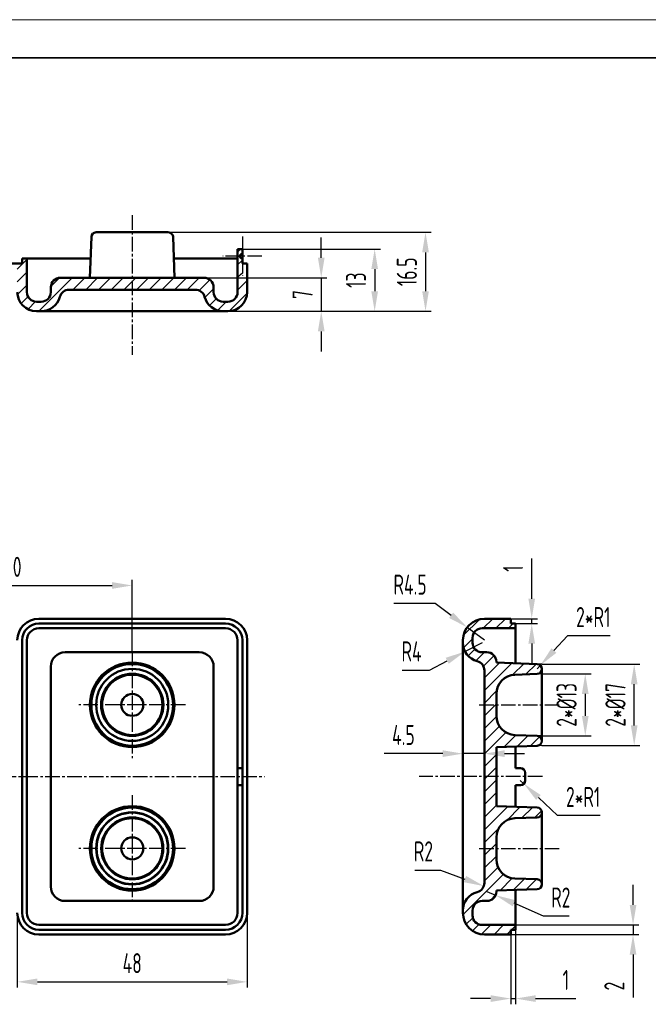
# Model space of a CAD drawing. Header units: millimetres. Extents: x 1210 to 1692, y 356 to 734.
# Tile 3 of 4: x 1406 to 1538, y 529 to 734. Entities that reach past the tile are written whole.
import ezdxf

# ---------------------------------------------------------------- set-up
doc = ezdxf.new("R2010")
doc.units = ezdxf.units.MM
doc.header["$LTSCALE"] = 0.4
doc.linetypes.add('CENTER2', pattern=[28.575, 19.05, -3.175, 3.175, -3.175])
doc.layers.get('0').update_dxf_attribs({"lineweight": 50})
for name, color, linetype, lineweight in [('1轮廓实线层', 7, 'Continuous', 50), ('2细线层', 4, 'Continuous', 25), ('3中心线层', 1, 'CENTER2', 25), ('5剖面线层', 2, 'Continuous', 25), ('7标注层', 4, 'Continuous', 25), ('EB0', 7, 'Continuous', 35)]:
    doc.layers.add(name, color=color, linetype=linetype, lineweight=lineweight)
doc.styles.add('PC_TEXTSTYLE', font='ISOCP.SHX', dxfattribs={"width": 0.707, "bigfont": 'GBCBIG.SHX'})
doc.dimstyles.new('GB_LINEAR', dxfattribs={"dimtxt": 3.5, "dimasz": 3.5, "dimexe": 1, "dimexo": 0, "dimgap": 1.5, "dimtad": 1, "dimdsep": 46, "dimtxsty": 'PC_TEXTSTYLE', "dimcen": 0, "dimclrd": 256, "dimclrt": 3, "dimadec": 0, "dimazin": 2, "dimtp": 0.1, "dimtm": 0.1, "dimtfac": 0.71, "dimtdec": 3, "dimtmove": 0, "dimatfit": 3, "dimfxl": 0, "dimarcsym": 0})
doc.dimstyles.new('GB_RADIAL', dxfattribs={"dimtxt": 3.5, "dimasz": 3.5, "dimexe": 1, "dimexo": 0, "dimgap": 1.5, "dimtad": 1, "dimjust": 4, "dimdsep": 46, "dimtxsty": 'PC_TEXTSTYLE', "dimcen": 0, "dimclrd": 256, "dimclrt": 3, "dimadec": 0, "dimazin": 2, "dimtp": 0.1, "dimtm": 0.1, "dimtfac": 0.71, "dimtdec": 3, "dimtmove": 0, "dimatfit": 2, "dimfxl": 0, "dimarcsym": 0})
pattern_1 = [(45, (1239.6409, 487.0071), (-1.325825, 1.325825), [])]

# ---------------------------------------------------------------- blocks, each defined once
blk = doc.blocks.new('*D8')
at = {"layer": '7标注层', "color": 0, "lineweight": -2, "ltscale": 0.4}
for p, q in [((1405.74, 547.7), (1405.74, 532.1)), ((1453.74, 547.7), (1453.74, 532.1))]:
    blk.add_line(p, q, dxfattribs=at)
at = {"layer": '7标注层', "lineweight": -2, "ltscale": 0.4}
blk.add_line((1409.94, 533.3), (1449.54, 533.3), dxfattribs=at)
at = {"layer": '7标注层', "ltscale": 0.4}
for points in [[(1409.94, 534), (1409.94, 532.6), (1405.74, 533.3)], [(1449.54, 532.6), (1449.54, 534), (1453.74, 533.3)]]:
    blk.add_solid(points, dxfattribs=at)
at = {"layer": 'Defpoints', "color": 0, "ltscale": 0.4}
for p in [(1405.74, 547.7), (1453.74, 547.7), (1453.74, 533.3)]:
    blk.add_point(p, dxfattribs=at)
at = {"layer": '7标注层', "color": 3, "ltscale": 0.4, "insert": (1429.74, 537.2), "char_height": 4.2, "attachment_point": 5, "style": 'PC_TEXTSTYLE'}
blk.add_mtext('48', dxfattribs=at)
blk = doc.blocks.new('*D10')
at = {"layer": '7标注层', "color": 0, "lineweight": -2, "ltscale": 0.4}
for p, q in [((1379.74, 604.13), (1379.74, 617.36)), ((1429.74, 602.34), (1429.74, 617.36))]:
    blk.add_line(p, q, dxfattribs=at)
at = {"layer": '7标注层', "lineweight": -2, "ltscale": 0.4}
blk.add_line((1383.94, 616.16), (1425.54, 616.16), dxfattribs=at)
at = {"layer": '7标注层', "ltscale": 0.4}
for points in [[(1383.94, 616.86), (1383.94, 615.46), (1379.74, 616.16)], [(1425.54, 615.46), (1425.54, 616.86), (1429.74, 616.16)]]:
    blk.add_solid(points, dxfattribs=at)
at = {"layer": 'Defpoints', "color": 0, "ltscale": 0.4}
for p in [(1429.74, 616.16), (1379.74, 604.13), (1429.74, 602.34)]:
    blk.add_point(p, dxfattribs=at)
at = {"layer": '7标注层', "color": 3, "ltscale": 0.4, "insert": (1404.74, 620.06), "char_height": 4.2, "attachment_point": 5, "style": 'PC_TEXTSTYLE'}
blk.add_mtext('50', dxfattribs=at)
blk = doc.blocks.new('*D28')
at = {"layer": '7标注层', "color": 0, "lineweight": -2, "ltscale": 0.4}
for p, q in [((1515.3, 599.7), (1535.78, 599.7)), ((1515.3, 582.7), (1535.78, 582.7))]:
    blk.add_line(p, q, dxfattribs=at)
at = {"layer": '7标注层', "lineweight": -2, "ltscale": 0.4}
blk.add_line((1534.58, 586.9), (1534.58, 595.5), dxfattribs=at)
at = {"layer": '7标注层', "ltscale": 0.4}
for points in [[(1535.28, 595.5), (1533.88, 595.5), (1534.58, 599.7)], [(1533.88, 586.9), (1535.28, 586.9), (1534.58, 582.7)]]:
    blk.add_solid(points, dxfattribs=at)
at = {"layer": 'Defpoints', "color": 0, "ltscale": 0.4}
for p in [(1515.3, 599.7), (1534.58, 599.7), (1515.3, 582.7)]:
    blk.add_point(p, dxfattribs=at)
at = {"layer": '7标注层', "color": 3, "ltscale": 0.4, "insert": (1530.68, 591.2), "char_height": 4.2, "attachment_point": 5, "rotation": 90, "style": 'PC_TEXTSTYLE'}
blk.add_mtext('2*%%c17', dxfattribs=at)
blk = doc.blocks.new('*D29')
at = {"layer": '7标注层', "color": 0, "lineweight": -2, "ltscale": 0.4}
for p, q in [((1515.3, 597.7), (1525.56, 597.7)), ((1515.3, 584.7), (1525.56, 584.7))]:
    blk.add_line(p, q, dxfattribs=at)
at = {"layer": '7标注层', "lineweight": -2, "ltscale": 0.4}
blk.add_line((1524.36, 593.5), (1524.36, 588.9), dxfattribs=at)
at = {"layer": '7标注层', "ltscale": 0.4}
for points in [[(1525.06, 593.5), (1523.66, 593.5), (1524.36, 597.7)], [(1523.66, 588.9), (1525.06, 588.9), (1524.36, 584.7)]]:
    blk.add_solid(points, dxfattribs=at)
at = {"layer": 'Defpoints', "color": 0, "ltscale": 0.4}
for p in [(1515.3, 597.7), (1515.3, 584.7), (1524.36, 584.7)]:
    blk.add_point(p, dxfattribs=at)
at = {"layer": '7标注层', "color": 3, "ltscale": 0.4, "insert": (1520.46, 591.2), "char_height": 4.2, "attachment_point": 5, "rotation": 90, "style": 'PC_TEXTSTYLE'}
blk.add_mtext('2*%%c13', dxfattribs=at)
blk = doc.blocks.new('*D30')
at = {"layer": '7标注层', "lineweight": -2, "ltscale": 0.4}
for p, q in [((1520.66, 605.66), (1517.82, 602.57)), ((1529.59, 605.66), (1520.66, 605.66)), ((1514.3, 598.74), (1514.98, 599.48))]:
    blk.add_line(p, q, dxfattribs=at)
at = {"layer": '7标注层', "ltscale": 0.4}
blk.add_solid([(1517.31, 603.04), (1518.34, 602.09), (1514.98, 599.48)], dxfattribs=at)
at = {"layer": 'Defpoints', "color": 0, "ltscale": 0.4}
for p in [(1514.98, 599.48), (1514.3, 598.74)]:
    blk.add_point(p, dxfattribs=at)
at = {"layer": '7标注层', "color": 3, "ltscale": 0.4, "insert": (1526.03, 609.56), "char_height": 4.2, "attachment_point": 5, "style": 'PC_TEXTSTYLE'}
blk.add_mtext('2*R1', dxfattribs=at)
blk = doc.blocks.new('*D45')
at = {"layer": '7标注层', "lineweight": -2, "ltscale": 0.4}
for p, q in [((1534.34, 549.4), (1534.34, 553.6)), ((1534.34, 545.2), (1534.34, 543.2)), ((1534.34, 539), (1534.34, 530.02))]:
    blk.add_line(p, q, dxfattribs=at)
at = {"layer": '7标注层', "color": 0, "lineweight": -2, "ltscale": 0.4}
for p, q in [((1509.8, 545.2), (1535.54, 545.2)), ((1508.8, 543.2), (1535.54, 543.2))]:
    blk.add_line(p, q, dxfattribs=at)
at = {"layer": '7标注层', "ltscale": 0.4}
for points in [[(1533.64, 549.4), (1535.04, 549.4), (1534.34, 545.2)], [(1535.04, 539), (1533.64, 539), (1534.34, 543.2)]]:
    blk.add_solid(points, dxfattribs=at)
at = {"layer": 'Defpoints', "color": 0, "ltscale": 0.4}
for p in [(1509.8, 545.2), (1508.8, 543.2), (1534.34, 543.2)]:
    blk.add_point(p, dxfattribs=at)
at = {"layer": '7标注层', "color": 3, "ltscale": 0.4, "insert": (1530.44, 532.41), "char_height": 4.2, "attachment_point": 5, "rotation": 90, "style": 'PC_TEXTSTYLE'}
blk.add_mtext('2', dxfattribs=at)
blk = doc.blocks.new('*D46')
at = {"layer": '7标注层', "lineweight": -2, "ltscale": 0.4}
for p, q in [((1513.18, 613.4), (1513.18, 621.8)), ((1513.18, 608.2), (1513.18, 609.2)), ((1513.18, 604), (1513.18, 599.8))]:
    blk.add_line(p, q, dxfattribs=at)
at = {"layer": '7标注层', "color": 0, "lineweight": -2, "ltscale": 0.4}
for p, q in [((1508.8, 609.2), (1514.38, 609.2)), ((1509.3, 608.2), (1514.38, 608.2))]:
    blk.add_line(p, q, dxfattribs=at)
at = {"layer": '7标注层', "ltscale": 0.4}
for points in [[(1512.48, 613.4), (1513.88, 613.4), (1513.18, 609.2)], [(1513.88, 604), (1512.48, 604), (1513.18, 608.2)]]:
    blk.add_solid(points, dxfattribs=at)
at = {"layer": 'Defpoints', "color": 0, "ltscale": 0.4}
for p in [(1508.8, 609.2), (1509.3, 608.2), (1513.18, 609.2)]:
    blk.add_point(p, dxfattribs=at)
at = {"layer": '7标注层', "color": 3, "ltscale": 0.4, "insert": (1509.28, 619.7), "char_height": 4.2, "attachment_point": 5, "rotation": 90, "style": 'PC_TEXTSTYLE'}
blk.add_mtext('1', dxfattribs=at)
blk = doc.blocks.new('*D47')
at = {"layer": '7标注层', "color": 0, "lineweight": -2, "ltscale": 0.4}
for p, q in [((1508.8, 544.2), (1508.8, 528.6)), ((1509.8, 544.2), (1509.8, 528.6))]:
    blk.add_line(p, q, dxfattribs=at)
at = {"layer": '7标注层', "lineweight": -2, "ltscale": 0.4}
for p, q in [((1504.6, 529.8), (1500.4, 529.8)), ((1508.8, 529.8), (1509.8, 529.8)), ((1514, 529.8), (1522.4, 529.8))]:
    blk.add_line(p, q, dxfattribs=at)
at = {"layer": '7标注层', "ltscale": 0.4}
for points in [[(1504.6, 529.1), (1504.6, 530.5), (1508.8, 529.8)], [(1514, 530.5), (1514, 529.1), (1509.8, 529.8)]]:
    blk.add_solid(points, dxfattribs=at)
at = {"layer": 'Defpoints', "color": 0, "ltscale": 0.4}
for p in [(1508.8, 544.2), (1509.8, 544.2), (1509.8, 529.8)]:
    blk.add_point(p, dxfattribs=at)
at = {"layer": '7标注层', "color": 3, "ltscale": 0.4, "insert": (1520.3, 533.7), "char_height": 4.2, "attachment_point": 5, "style": 'PC_TEXTSTYLE'}
blk.add_mtext('1', dxfattribs=at)
blk = doc.blocks.new('*D53')
at = {"layer": '7标注层', "lineweight": -2, "ltscale": 0.4}
for p, q in [((1510.8, 575.42), (1511.53, 574.73)), ((1518.55, 568.05), (1514.57, 571.83)), ((1527.48, 568.05), (1518.55, 568.05))]:
    blk.add_line(p, q, dxfattribs=at)
at = {"layer": '7标注层', "ltscale": 0.4}
blk.add_solid([(1515.06, 572.34), (1514.09, 571.33), (1511.53, 574.73)], dxfattribs=at)
at = {"layer": 'Defpoints', "color": 0, "ltscale": 0.4}
for p in [(1510.8, 575.42), (1511.53, 574.73)]:
    blk.add_point(p, dxfattribs=at)
at = {"layer": '7标注层', "color": 3, "ltscale": 0.4, "insert": (1523.92, 571.95), "char_height": 4.2, "attachment_point": 5, "style": 'PC_TEXTSTYLE'}
blk.add_mtext('2*R1', dxfattribs=at)
blk = doc.blocks.new('*D58')
at = {"layer": '7标注层', "color": 0, "lineweight": -2, "ltscale": 0.4}
for p, q in [((1452.24, 686.49), (1481.58, 686.49)), ((1437.74, 673.49), (1481.58, 673.49))]:
    blk.add_line(p, q, dxfattribs=at)
at = {"layer": '7标注层', "lineweight": -2, "ltscale": 0.4}
blk.add_line((1480.38, 682.29), (1480.38, 677.69), dxfattribs=at)
at = {"layer": '7标注层', "ltscale": 0.4}
for points in [[(1481.08, 682.29), (1479.68, 682.29), (1480.38, 686.49)], [(1479.68, 677.69), (1481.08, 677.69), (1480.38, 673.49)]]:
    blk.add_solid(points, dxfattribs=at)
at = {"layer": 'Defpoints', "color": 0, "ltscale": 0.4}
for p in [(1452.24, 686.49), (1437.74, 673.49), (1480.38, 673.49)]:
    blk.add_point(p, dxfattribs=at)
at = {"layer": '7标注层', "color": 3, "ltscale": 0.4, "insert": (1476.48, 679.99), "char_height": 4.2, "attachment_point": 5, "rotation": 90, "style": 'PC_TEXTSTYLE'}
blk.add_mtext('13', dxfattribs=at)
blk = doc.blocks.new('*D59')
at = {"layer": '7标注层', "color": 0, "lineweight": -2, "ltscale": 0.4}
for p, q in [((1434.3, 689.99), (1492.2, 689.99)), ((1434.3, 673.49), (1492.2, 673.49))]:
    blk.add_line(p, q, dxfattribs=at)
at = {"layer": '7标注层', "lineweight": -2, "ltscale": 0.4}
blk.add_line((1491, 685.79), (1491, 677.69), dxfattribs=at)
at = {"layer": '7标注层', "ltscale": 0.4}
for points in [[(1491.7, 685.79), (1490.3, 685.79), (1491, 689.99)], [(1490.3, 677.69), (1491.7, 677.69), (1491, 673.49)]]:
    blk.add_solid(points, dxfattribs=at)
at = {"layer": 'Defpoints', "color": 0, "ltscale": 0.4}
for p in [(1434.3, 689.99), (1434.3, 673.49), (1491, 673.49)]:
    blk.add_point(p, dxfattribs=at)
at = {"layer": '7标注层', "color": 3, "ltscale": 0.4, "insert": (1487.1, 681.74), "char_height": 4.2, "attachment_point": 5, "rotation": 90, "style": 'PC_TEXTSTYLE'}
blk.add_mtext('16.5', dxfattribs=at)
blk = doc.blocks.new('*D60')
at = {"layer": '7标注层', "lineweight": -2, "ltscale": 0.4}
for p, q in [((1494.6, 581.01), (1482.35, 581.01)), ((1503.3, 581.01), (1498.8, 581.01)), ((1507.5, 581.01), (1511.7, 581.01))]:
    blk.add_line(p, q, dxfattribs=at)
at = {"layer": '7标注层', "color": 0, "lineweight": -2, "ltscale": 0.4}
for p, q in [((1498.8, 578.93), (1498.8, 582.21)), ((1503.3, 578.93), (1503.3, 582.21))]:
    blk.add_line(p, q, dxfattribs=at)
at = {"layer": '7标注层', "ltscale": 0.4}
for points in [[(1494.6, 580.31), (1494.6, 581.71), (1498.8, 581.01)], [(1507.5, 581.71), (1507.5, 580.31), (1503.3, 581.01)]]:
    blk.add_solid(points, dxfattribs=at)
at = {"layer": 'Defpoints', "color": 0, "ltscale": 0.4}
for p in [(1498.8, 581.01), (1498.8, 578.93), (1503.3, 578.93)]:
    blk.add_point(p, dxfattribs=at)
at = {"layer": '7标注层', "color": 3, "ltscale": 0.4, "insert": (1486.38, 584.91), "char_height": 4.2, "attachment_point": 5, "style": 'PC_TEXTSTYLE'}
blk.add_mtext('4.5', dxfattribs=at)
blk = doc.blocks.new('*D61')
at = {"layer": '7标注层', "lineweight": -2, "ltscale": 0.4}
for p, q in [((1484.36, 612.45), (1492.99, 612.45)), ((1492.99, 612.45), (1496.35, 609.93)), ((1503.3, 604.7), (1499.71, 607.41))]:
    blk.add_line(p, q, dxfattribs=at)
at = {"layer": '7标注层', "ltscale": 0.4}
blk.add_solid([(1495.93, 609.37), (1496.77, 610.49), (1499.71, 607.41)], dxfattribs=at)
at = {"layer": 'Defpoints', "color": 0, "ltscale": 0.4}
for p in [(1499.71, 607.41), (1503.3, 604.7)]:
    blk.add_point(p, dxfattribs=at)
at = {"layer": '7标注层', "color": 3, "ltscale": 0.4, "insert": (1487.77, 616.35), "char_height": 4.2, "attachment_point": 5, "style": 'PC_TEXTSTYLE'}
blk.add_mtext('R4.5', dxfattribs=at)
blk = doc.blocks.new('*D62')
at = {"layer": '7标注层', "lineweight": -2, "ltscale": 0.4}
for p, q in [((1502.8, 604.2), (1499.26, 602.36)), ((1491.81, 598.48), (1495.53, 600.42)), ((1486.15, 598.48), (1491.81, 598.48))]:
    blk.add_line(p, q, dxfattribs=at)
at = {"layer": '7标注层', "ltscale": 0.4}
blk.add_solid([(1495.86, 599.8), (1495.21, 601.04), (1499.26, 602.36)], dxfattribs=at)
at = {"layer": 'Defpoints', "color": 0, "ltscale": 0.4}
for p in [(1502.8, 604.2), (1499.26, 602.36)]:
    blk.add_point(p, dxfattribs=at)
at = {"layer": '7标注层', "color": 3, "ltscale": 0.4, "insert": (1488.08, 602.38), "char_height": 4.2, "attachment_point": 5, "style": 'PC_TEXTSTYLE'}
blk.add_mtext('R4', dxfattribs=at)
blk = doc.blocks.new('*D63')
at = {"layer": '7标注层', "lineweight": -2, "ltscale": 0.4}
for p, q in [((1488.77, 556.68), (1494.14, 556.68)), ((1494.14, 556.68), (1499.24, 554.78))]:
    blk.add_line(p, q, dxfattribs=at)
at = {"layer": '7标注层', "ltscale": 0.4}
blk.add_solid([(1499, 554.13), (1499.49, 555.44), (1503.18, 553.32)], dxfattribs=at)
at = {"layer": 'Defpoints', "color": 0, "ltscale": 0.4}
for p in [(1501.3, 554.01), (1503.18, 553.32)]:
    blk.add_point(p, dxfattribs=at)
at = {"layer": '7标注层', "color": 3, "ltscale": 0.4, "insert": (1490.56, 560.58), "char_height": 4.2, "attachment_point": 5, "style": 'PC_TEXTSTYLE'}
blk.add_mtext('R2', dxfattribs=at)
blk = doc.blocks.new('*D64')
at = {"layer": '7标注层', "lineweight": -2, "ltscale": 0.4}
for p, q in [((1503.8, 552.2), (1505.64, 551.4)), ((1515.67, 547.03), (1509.49, 549.72)), ((1521.03, 547.03), (1515.67, 547.03))]:
    blk.add_line(p, q, dxfattribs=at)
at = {"layer": '7标注层', "ltscale": 0.4}
blk.add_solid([(1509.77, 550.37), (1509.21, 549.08), (1505.64, 551.4)], dxfattribs=at)
at = {"layer": 'Defpoints', "color": 0, "ltscale": 0.4}
for p in [(1503.8, 552.2), (1505.64, 551.4)]:
    blk.add_point(p, dxfattribs=at)
at = {"layer": '7标注层', "color": 3, "ltscale": 0.4, "insert": (1519.25, 550.93), "char_height": 4.2, "attachment_point": 5, "style": 'PC_TEXTSTYLE'}
blk.add_mtext('R2', dxfattribs=at)
blk = doc.blocks.new('*D65')
at = {"layer": '7标注层', "lineweight": -2, "ltscale": 0.4}
for p, q in [((1469.22, 684.69), (1469.22, 688.89)), ((1469.22, 680.49), (1469.22, 673.49)), ((1469.22, 669.29), (1469.22, 665.09))]:
    blk.add_line(p, q, dxfattribs=at)
at = {"layer": '7标注层', "color": 0, "lineweight": -2, "ltscale": 0.4}
for p, q in [((1440.21, 680.49), (1470.42, 680.49)), ((1440.21, 673.49), (1470.42, 673.49))]:
    blk.add_line(p, q, dxfattribs=at)
at = {"layer": '7标注层', "ltscale": 0.4}
for points in [[(1468.52, 684.69), (1469.92, 684.69), (1469.22, 680.49)], [(1469.92, 669.29), (1468.52, 669.29), (1469.22, 673.49)]]:
    blk.add_solid(points, dxfattribs=at)
at = {"layer": 'Defpoints', "color": 0, "ltscale": 0.4}
for p in [(1440.21, 680.49), (1440.21, 673.49), (1469.22, 673.49)]:
    blk.add_point(p, dxfattribs=at)
at = {"layer": '7标注层', "color": 3, "ltscale": 0.4, "insert": (1465.32, 676.99), "char_height": 4.2, "attachment_point": 5, "rotation": 90, "style": 'PC_TEXTSTYLE'}
blk.add_mtext('7', dxfattribs=at)

msp = doc.modelspace()

# ---------------------------------------------------------------- hatches: boundary and pattern name
at = {"layer": '5剖面线层', "ltscale": 0.4}
h = msp.add_hatch(dxfattribs=at)
h.set_pattern_fill('ANSI31', color=256, scale=1.875, style=0)
h.set_pattern_definition(pattern_1)
h.paths.add_polyline_path([(1355.745, 677.494), (1355.745, 683.494), (1356.745, 683.494), (1356.745, 682.494, -1), (1356.745, 681.494), (1356.745, 677.494), (1357.745, 677.494), (1357.745, 676.494, 0.4142136), (1358.745, 675.494), (1400.745, 675.494, 0.4142136), (1401.745, 676.494), (1401.745, 682.494), (1402.11, 682.494, 0.2311582), (1403.745, 680.719), (1403.745, 677.494, -0.4142136), (1399.745, 673.494), (1359.745, 673.494, -0.4142136)])
h.paths.add_polyline_path([(1405.745, 680.719, 0.3089544), (1407.495, 683.28, 0.1147969), (1407.212, 684.494), (1407.745, 684.494), (1407.745, 677.494, 0.4142136), (1409.745, 675.494), (1410.745, 675.494, 0.4142136), (1412.745, 677.494), (1412.745, 678.494, -0.4142136), (1414.745, 680.494), (1429.745, 680.494), (1429.745, 677.994), (1416.554, 677.994, 0.3419987), (1414.618, 676.494, -0.3419987), (1410.745, 673.494), (1409.745, 673.494, -0.4142136), (1405.745, 677.494)])
h.paths.add_polyline_path([(1429.745, 680.494), (1444.745, 680.494, -0.4142136), (1446.745, 678.494), (1446.745, 677.494, 0.4142136), (1448.745, 675.494), (1449.745, 675.494, 0.4142136), (1451.745, 677.494), (1451.745, 681.304, 0.133083), (1453.745, 681.304), (1453.745, 677.494, -0.4142136), (1449.745, 673.494), (1448.745, 673.494, -0.3419987), (1444.872, 676.494, 0.3419987), (1442.935, 677.994), (1429.745, 677.994)])
h.paths.add_polyline_path([(1402.11, 682.494), (1402.745, 682.494), (1402.745, 683.494), (1406.745, 683.494), (1406.745, 684.494), (1407.212, 684.494, -0.1147969), (1407.495, 683.28, -0.3089544), (1405.745, 680.719), (1405.745, 682.638), (1404.945, 682.994), (1404.545, 682.994), (1403.745, 682.638), (1403.745, 680.719, -0.2311582)])
h.paths.add_polyline_path([(1451.745, 681.304), (1451.745, 684.994), (1452.245, 684.994, 0.4142136), (1452.745, 684.494), (1452.745, 681.171, -0.0662494)])
h.paths.add_polyline_path([(1451.745, 684.994), (1451.745, 686.494), (1452.745, 686.494), (1452.745, 685.494, 0.4142136), (1452.245, 684.994)])
h = msp.add_hatch(dxfattribs=at)
h.set_pattern_fill('ANSI31', color=256, scale=1.875, style=0)
h.set_pattern_definition(pattern_1)
h.paths.add_polyline_path([(1498.805, 604.205), (1498.805, 604.705, -0.4142136), (1503.305, 609.205), (1508.805, 609.205), (1508.805, 608.205), (1509.805, 608.205), (1509.805, 607.205), (1502.805, 607.205, 0.4142136), (1500.805, 605.205), (1500.805, 604.205, 0.4142136), (1502.805, 602.205), (1503.805, 602.205, -0.4142136), (1505.805, 600.205), (1505.805, 600.036), (1509.805, 599.897), (1514.34, 599.738, -0.4040262), (1515.305, 598.739), (1515.305, 598.67, -0.4040262), (1514.34, 597.671), (1509.665, 597.508, 0.4040262), (1505.805, 593.51), (1505.805, 591.205), (1503.305, 591.205), (1503.305, 598.395, 0.3419987), (1501.805, 600.332, -0.3419987)])
h.paths.add_polyline_path([(1498.805, 548.205, -0.3419987), (1501.805, 552.078, 0.3419987), (1503.305, 554.014), (1503.305, 561.205), (1505.805, 561.205), (1505.805, 558.899, 0.4040262), (1509.665, 554.901), (1514.34, 554.738, -0.4040262), (1515.305, 553.739), (1515.305, 553.664, -0.4021434), (1514.34, 552.671), (1509.805, 552.512), (1505.805, 552.373), (1505.805, 552.205, -0.4142136), (1503.805, 550.205), (1502.805, 550.205, 0.4142136), (1500.805, 548.205), (1500.805, 547.205, 0.4142136), (1502.805, 545.205), (1509.805, 545.205), (1509.805, 544.205), (1508.805, 544.205), (1508.805, 543.205), (1503.305, 543.205, -0.4142136), (1498.805, 547.705)])
h.paths.add_polyline_path([(1503.305, 576.205), (1503.305, 591.205), (1505.805, 591.205), (1505.805, 588.899, 0.4040262), (1509.665, 584.901), (1514.34, 584.738, -0.4040262), (1515.305, 583.739, -0.0085797), (1515.304, 583.705, -0.0085797), (1515.305, 583.67, -0.4040262), (1514.34, 582.671), (1509.805, 582.512), (1505.805, 582.373), (1505.805, 576.205)])
h.paths.add_polyline_path([(1503.305, 576.205), (1505.805, 576.205), (1505.805, 570.036), (1509.805, 569.897), (1514.34, 569.738, -0.4040262), (1515.305, 568.739), (1515.305, 568.67, -0.4040262), (1514.34, 567.671), (1509.665, 567.508, 0.4040262), (1505.805, 563.51), (1505.805, 561.205), (1503.305, 561.205)])

# ---------------------------------------------------------------- linework, layer by layer
at = {"ltscale": 0.4}
for p, q in [((1409.745, 675.494), (1410.745, 675.494)), ((1449.745, 675.494), (1448.745, 675.494)), ((1409.745, 673.494), (1410.745, 673.494)), ((1410.745, 673.494), (1449.745, 673.494))]:
    msp.add_line(p, q, dxfattribs=at)
for centre, radius, start, end in [((1409.745, 677.494), 4, 180, 270), ((1409.745, 677.494), 2, 180, 270), ((1410.745, 677.494), 2, 270, 0), ((1416.554, 675.994), 2, 90, 165.52249), ((1442.935, 675.994), 2, 14.47751, 90), ((1448.745, 677.494), 2, 180, 270), ((1449.745, 677.494), 4, 270, 0), ((1449.745, 677.494), 2, 270, 0), ((1410.745, 677.494), 4, 270, 345.52249), ((1448.745, 677.494), 4, 194.47751, 270)]:
    msp.add_arc(centre, radius, start, end)
at = {"layer": '1轮廓实线层', "ltscale": 0.4}
for p, q in [((1437.279, 689.994), (1422.21, 689.994)), ((1420.913, 680.494), (1421.211, 689.029)), ((1438.576, 680.494), (1438.278, 689.029)), ((1451.745, 686.494), (1452.745, 686.494)), ((1451.745, 677.494), (1451.745, 686.494)), ((1452.745, 686.494), (1452.745, 685.494)), ((1452.745, 684.494), (1452.745, 685.494)), ((1402.745, 683.494), (1406.745, 683.494)), ((1406.745, 683.494), (1406.745, 684.494)), ((1406.745, 684.494), (1407.745, 684.494)), ((1407.745, 684.494), (1410.245, 684.494)), ((1407.745, 684.494), (1407.745, 677.494)), ((1410.245, 684.494), (1421.053, 684.494)), ((1438.437, 684.494), (1449.245, 684.494)), ((1449.245, 684.494), (1451.745, 684.494)), ((1452.745, 684.494), (1452.745, 683.494)), ((1452.745, 683.494), (1453.745, 683.494)), ((1453.745, 683.494), (1453.745, 677.494)), ((1414.745, 680.494), (1444.745, 680.494)), ((1412.745, 677.494), (1412.745, 678.494)), ((1442.935, 677.994), (1416.554, 677.994)), ((1446.745, 678.494), (1446.745, 677.494)), ((1449.245, 609.205), (1410.245, 609.205)), ((1410.245, 608.205), (1449.245, 608.205)), ((1503.305, 609.205), (1508.805, 609.205)), ((1508.805, 609.205), (1508.805, 608.205)), ((1508.805, 608.205), (1509.805, 608.205)), ((1509.805, 608.205), (1509.805, 607.205)), ((1410.245, 607.205), (1449.245, 607.205)), ((1500.805, 604.205), (1500.805, 605.205)), ((1509.805, 607.205), (1502.805, 607.205)), ((1509.805, 607.205), (1509.805, 604.705)), ((1406.745, 547.705), (1406.745, 604.705)), ((1407.745, 547.705), (1407.745, 604.705)), ((1451.745, 604.705), (1451.745, 577.994)), ((1452.745, 604.705), (1452.745, 577.994)), ((1453.745, 547.705), (1453.745, 604.705)), ((1498.805, 547.705), (1498.805, 604.705)), ((1509.805, 604.705), (1509.805, 599.897)), ((1415.745, 602.205), (1443.745, 602.205)), ((1502.805, 602.205), (1503.805, 602.205)), ((1412.745, 553.205), (1412.745, 599.205)), ((1446.745, 599.205), (1446.745, 553.205)), ((1505.805, 600.205), (1505.805, 600.036)), ((1505.805, 600.036), (1514.34, 599.738)), ((1503.305, 554.014), (1503.305, 598.395)), ((1514.34, 597.671), (1509.665, 597.508)), ((1515.305, 598.739), (1515.305, 597.705)), ((1515.305, 597.705), (1515.305, 584.705)), ((1505.805, 593.51), (1505.805, 588.899)), ((1509.665, 584.901), (1514.34, 584.738)), ((1515.305, 584.705), (1515.305, 583.67)), ((1505.805, 582.373), (1514.34, 582.671)), ((1505.805, 582.373), (1505.805, 570.036)), ((1509.805, 582.512), (1509.805, 577.994)), ((1451.745, 577.994), (1452.745, 577.994)), ((1451.745, 576.994), (1451.745, 577.994)), ((1451.745, 576.994), (1451.745, 575.415)), ((1452.745, 577.994), (1452.745, 576.994)), ((1452.745, 576.994), (1452.745, 575.415)), ((1509.805, 577.994), (1510.805, 577.994)), ((1511.805, 576.994), (1511.805, 575.415)), ((1451.745, 574.415), (1451.745, 575.415)), ((1452.745, 574.415), (1451.745, 574.415)), ((1451.745, 574.415), (1451.745, 547.705)), ((1452.745, 575.415), (1452.745, 574.415)), ((1452.745, 574.415), (1452.745, 547.705)), ((1510.805, 574.415), (1509.805, 574.415)), ((1509.805, 574.415), (1509.805, 569.897)), ((1505.805, 570.036), (1514.34, 569.738)), ((1515.305, 568.739), (1515.305, 568.67)), ((1515.305, 553.739), (1515.305, 568.67)), ((1514.34, 567.671), (1509.665, 567.508)), ((1505.805, 563.51), (1505.805, 558.899)), ((1509.665, 554.901), (1514.34, 554.738)), ((1515.305, 553.739), (1515.305, 553.67)), ((1505.805, 552.373), (1514.34, 552.671)), ((1505.805, 552.373), (1505.805, 552.205)), ((1509.805, 552.512), (1509.805, 547.705)), ((1443.745, 550.205), (1415.745, 550.205)), ((1503.805, 550.205), (1502.805, 550.205)), ((1500.805, 548.205), (1500.805, 547.205)), ((1509.805, 547.705), (1509.805, 545.205)), ((1449.245, 545.205), (1410.245, 545.205)), ((1449.245, 544.205), (1410.245, 544.205)), ((1502.805, 545.205), (1509.805, 545.205)), ((1508.805, 544.205), (1508.805, 543.205)), ((1509.805, 544.205), (1508.805, 544.205)), ((1509.805, 545.205), (1509.805, 544.205)), ((1410.245, 543.205), (1449.245, 543.205)), ((1508.805, 543.205), (1503.305, 543.205))]:
    msp.add_line(p, q, dxfattribs=at)
for centre, radius in [((1429.745, 591.205), 7.534), ((1429.745, 591.205), 6.5), ((1429.745, 561.205), 7.534)]:
    msp.add_circle(centre, radius, dxfattribs=at)
for centre, radius, start, end in [((1422.21, 688.994), 1, 90.03777, 177.99997), ((1437.279, 688.994), 1, 2.00003, 89.43295), ((1452.745, 684.994), 0.5, 90, 270), ((1414.745, 678.494), 2, 90, 180), ((1444.745, 678.494), 2, 0, 90), ((1410.245, 604.705), 4.5, 90, 180), ((1410.245, 604.705), 3.5, 90, 180), ((1449.245, 604.705), 4.5, 0, 90), ((1449.245, 604.705), 3.5, 0, 90), ((1503.305, 604.705), 4.5, 90, 180), ((1410.245, 604.705), 2.5, 90, 180), ((1449.245, 604.705), 2.5, 0, 90), ((1502.805, 605.205), 2, 90, 180), ((1502.805, 604.205), 4, 180, 255.52249), ((1502.805, 604.205), 2, 180, 270), ((1415.745, 599.205), 3, 90, 180), ((1443.745, 599.205), 3, 0, 90), ((1503.805, 600.205), 2, 0, 90), ((1429.745, 591.205), 8.832, 90, 270), ((1429.745, 591.205), 8.534, 90, 270), ((1429.745, 591.205), 8.832, 270, 90), ((1429.745, 591.205), 8.534, 270, 90), ((1501.305, 598.395), 2, 360, 75.52249), ((1514.305, 598.739), 1, 0, 88), ((1429.745, 591.205), 6.303, 180, 90), ((1429.745, 591.205), 6.303, 90, 180), ((1509.805, 593.51), 4, 92, 180), ((1514.305, 598.67), 1, 272, 0), ((1429.745, 591.205), 2.305, 180, 90), ((1429.745, 591.205), 2.305, 90, 180), ((1509.805, 588.899), 4, 180, 268), ((1514.305, 583.739), 1, 0, 88.00001), ((1514.305, 583.67), 1, 272.00003, 359.62884), ((1510.805, 576.994), 1, 0, 90), ((1510.805, 575.415), 1, 270, 0), ((1429.745, 561.205), 8.832, 90, 270), ((1429.745, 561.205), 8.534, 90, 270), ((1429.745, 561.205), 7.466, 90, 270), ((1429.745, 561.205), 8.832, 270, 90), ((1429.745, 561.205), 8.534, 270, 90), ((1429.745, 561.205), 7.466, 270, 90), ((1514.305, 568.739), 1, 0, 88), ((1514.305, 568.67), 1, 271.99999, 360), ((1429.745, 561.205), 6.466, 90, 270), ((1429.745, 561.205), 6.303, 180, 90), ((1429.745, 561.205), 6.303, 90, 180), ((1429.745, 561.205), 6.466, 270, 90), ((1509.805, 563.51), 4, 92, 180), ((1429.745, 561.205), 2.305, 180, 90), ((1429.745, 561.205), 2.305, 90, 180), ((1509.805, 558.899), 4, 180, 268), ((1501.305, 554.014), 2, 284.47751, 0), ((1514.305, 553.739), 1, 0, 88), ((1415.745, 553.205), 3, 180, 270), ((1443.745, 553.205), 3, 270, 0), ((1502.805, 548.205), 4, 104.47751, 180), ((1503.805, 552.205), 2, 270, 0), ((1514.305, 553.67), 1, 272.00003, 359.62884), ((1502.805, 548.205), 2, 90, 180), ((1410.245, 547.705), 4.5, 180, 270), ((1410.245, 547.705), 3.5, 180, 270), ((1410.245, 547.705), 2.5, 180, 270), ((1449.245, 547.705), 4.5, 270, 0), ((1449.245, 547.705), 3.5, 270, 0), ((1449.245, 547.705), 2.5, 270, 0), ((1503.305, 547.705), 4.5, 180, 270), ((1502.805, 547.205), 2, 180, 270)]:
    msp.add_arc(centre, radius, start, end, dxfattribs=at)
at = {"layer": '2细线层', "ltscale": 0.4}
for p, q in [((1515.305, 599.705), (1513.398, 599.771)), ((1515.305, 597.705), (1514.04, 597.66)), ((1515.305, 584.705), (1514.04, 584.749)), ((1515.305, 582.705), (1513.398, 582.638))]:
    msp.add_line(p, q, dxfattribs=at)
at = {"layer": '3中心线层', "ltscale": 0.4}
for p, q in [((1429.745, 693.594), (1429.745, 664.394)), ((1452.745, 689.094), (1452.745, 680.894)), ((1456.845, 684.994), (1448.645, 684.994)), ((1456.845, 684.994), (1448.645, 684.994)), ((1429.745, 602.339), (1429.745, 580.07)), ((1440.879, 591.205), (1418.61, 591.205)), ((1502.205, 591.205), (1518.905, 591.205)), ((1352.145, 576.205), (1457.345, 576.205)), ((1515.405, 576.205), (1489.705, 576.205)), ((1429.745, 572.339), (1429.745, 550.07)), ((1440.879, 561.205), (1418.61, 561.205)), ((1502.205, 561.205), (1518.905, 561.205))]:
    msp.add_line(p, q, dxfattribs=at)
at = {"layer": 'EB0', "color": 7, "lineweight": 15}
msp.add_line((1692.478, 734.443), (1209.598, 734.443), dxfattribs=at)
at = {"layer": 'EB0', "color": 7}
msp.add_line((1684.478, 726.443), (1217.598, 726.443), dxfattribs=at)

# ---------------------------------------------------------------- dimensions: what is measured, and where the dimension line sits
at = {"layer": '7标注层', "ltscale": 0.4}
for base, p1, p2, picture, middle in [((1491, 673.494), (1434.305, 689.994), (1434.305, 673.494), '*D59', (1487.1, 681.744)), ((1469.218, 673.494), (1440.21, 680.494), (1440.21, 673.494), '*D65', (1465.318, 676.994)), ((1480.384, 673.494), (1452.245, 686.494), (1437.738, 673.494), '*D58', (1476.484, 679.994)), ((1513.175, 609.205), (1509.305, 608.205), (1508.805, 609.205), '*D46', (1509.275, 619.701)), ((1534.342, 543.205), (1509.805, 545.205), (1508.805, 543.205), '*D45', (1530.442, 532.41))]:
    dim = msp.add_linear_dim(base=base, p1=p1, p2=p2, angle=90, dimstyle='GB_LINEAR', override={"dimscale": 1.2, "dimgap": 1.5, "dimtad": 1, "dimjust": 0, "dimdec": 2, "dimlfac": 1, "dimse1": 0, "dimse2": 0, "dimsd1": 0, "dimsd2": 0, "dimclrd": 256, "dimclre": 0, "dimtofl": 1}, dxfattribs=at)
    dim.commit()
    dim.dimension.update_dxf_attribs({"geometry": picture, "text_midpoint": middle})
for base, p1, p2, picture, middle in [((1429.745, 616.164), (1379.745, 604.13), (1429.745, 602.339), '*D10', (1404.745, 620.064)), ((1498.805, 581.006), (1503.305, 578.935), (1498.805, 578.935), '*D60', (1486.378, 584.906)), ((1453.745, 533.305), (1405.745, 547.705), (1453.745, 547.705), '*D8', (1429.745, 537.205)), ((1509.805, 529.805), (1508.805, 544.205), (1509.805, 544.205), '*D47', (1520.302, 533.705))]:
    dim = msp.add_linear_dim(base=base, p1=p1, p2=p2, dimstyle='GB_LINEAR', override={"dimscale": 1.2, "dimgap": 1.5, "dimtad": 1, "dimjust": 0, "dimdec": 2, "dimlfac": 1, "dimse1": 0, "dimse2": 0, "dimsd1": 0, "dimsd2": 0, "dimclrd": 256, "dimclre": 0, "dimtofl": 1}, dxfattribs=at)
    dim.commit()
    dim.dimension.update_dxf_attribs({"geometry": picture, "text_midpoint": middle})
for center, mpoint, picture, middle in [((1503.305, 604.705), (1499.706, 607.406), '*D61', (1497.189, 609.295)), ((1502.805, 604.205), (1499.257, 602.357), '*D62', (1493.239, 599.221)), ((1501.305, 554.014), (1503.179, 553.316), '*D63', (1494.139, 556.683)), ((1503.805, 552.205), (1505.638, 551.404), '*D64', (1515.666, 547.027))]:
    dim = msp.add_radius_dim(center=center, mpoint=mpoint, dimstyle='GB_RADIAL', override={"dimscale": 1.2, "dimgap": 1.5, "dimtad": 1, "dimjust": 0, "dimtih": 0, "dimtoh": 1, "dimdec": 2, "dimlfac": 1, "dimse1": 0, "dimse2": 0, "dimsd1": 0, "dimsd2": 0, "dimtix": 0, "dimtofl": 1, "dimatfit": 0}, dxfattribs=at)
    dim.commit()
    dim.dimension.update_dxf_attribs({"geometry": picture, "text_midpoint": middle, "dimtype": 164})
for center, mpoint, picture, middle in [((1514.305, 598.739), (1514.981, 599.475), '*D30', (1516.611, 601.249)), ((1510.805, 575.415), (1511.53, 574.726), '*D53', (1518.553, 568.051))]:
    dim = msp.add_radius_dim(center=center, mpoint=mpoint, text='2*<>', dimstyle='GB_RADIAL', override={"dimscale": 1.2, "dimgap": 1.5, "dimtad": 1, "dimjust": 0, "dimtih": 0, "dimtoh": 1, "dimdec": 2, "dimlfac": 1, "dimpost": '', "dimcen": 0, "dimse1": 0, "dimse2": 0, "dimsd1": 0, "dimsd2": 0, "dimtix": 0, "dimtofl": 1, "dimatfit": 0}, dxfattribs=at)
    dim.commit()
    dim.dimension.update_dxf_attribs({"geometry": picture, "text_midpoint": middle, "dimtype": 164})
dim = msp.add_linear_dim(base=(1534.578, 599.705), p1=(1515.305, 582.705), p2=(1515.305, 599.705), angle=90, text='2*%%c<>', dimstyle='GB_LINEAR', override={"dimscale": 1.2, "dimgap": 1.5, "dimtad": 1, "dimjust": 0, "dimdec": 2, "dimlfac": 1, "dimpost": '<>', "dimse1": 0, "dimse2": 0, "dimsd1": 0, "dimsd2": 0, "dimclrd": 256, "dimclre": 0, "dimtofl": 1}, dxfattribs=at)
dim.commit()
dim.dimension.update_dxf_attribs({"geometry": '*D28', "text_midpoint": (1530.678, 591.205)})
dim = msp.add_linear_dim(base=(1524.36, 584.705), p1=(1515.305, 597.705), p2=(1515.305, 584.705), angle=90, text='2*%%c<>', dimstyle='GB_LINEAR', override={"dimscale": 1.2, "dimgap": 1.5, "dimtad": 1, "dimjust": 0, "dimdec": 2, "dimlfac": 1, "dimpost": '<>', "dimse1": 0, "dimse2": 0, "dimsd1": 0, "dimsd2": 0, "dimclrd": 256, "dimclre": 0, "dimtofl": 1}, dxfattribs=at)
dim.commit()
dim.dimension.update_dxf_attribs({"geometry": '*D29', "text_midpoint": (1524.36, 591.205), "dimtype": 160})

doc.saveas('drawing.dxf')
